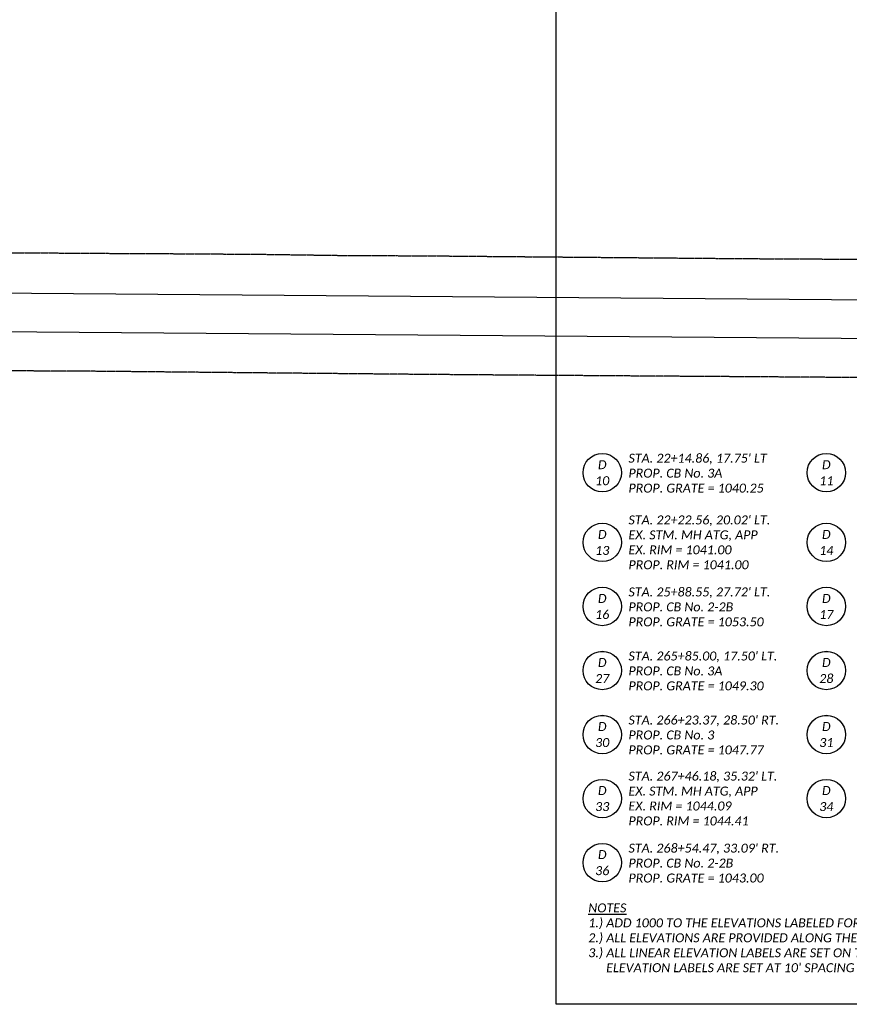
# Model space of a CAD drawing. Header units: feet. Extents: x 2244657 to 2247046, y 595906 to 596566.
# Tile 2 of 11: x 2245282 to 2245541, y 596031 to 596338. Entities that reach past the tile are written whole.
import ezdxf
from ezdxf.enums import TextEntityAlignment as Align

# ---------------------------------------------------------------- set-up
doc = ezdxf.new("R2010")
doc.units = ezdxf.units.FT
doc.header["$MEASUREMENT"] = 0
doc.set_wipeout_variables(frame=1)
doc.linetypes.add('OhDOT_USTN1', pattern=[0.055, 0.014, -0.041])
for name, color, linetype in [('A_VPORTS', 6, 'Continuous'), ('GE_P_CL_Text', 7, 'Continuous'), ('PV_X_Curb', 120, 'OhDOT_USTN1'), ('SH_Data', 7, 'Continuous'), ('TX_P_20', 7, 'Continuous')]:
    doc.layers.add(name, color=color, linetype=linetype)
doc.styles.add('P_Slanted_Normal', font='calibrii.ttf', dxfattribs={"height": 0.14})
doc.styles.add('Slanted-Normal', font='font31.shx', dxfattribs={"height": 0.14})

# ---------------------------------------------------------------- blocks, each defined once
blk = doc.blocks.new('*U1065')
blk.add_wipeout([(-0.298, 0.023), (-0.295, 0.045), (-0.291, 0.07), (-0.285, 0.091), (-0.277, 0.112), (-0.268, 0.133), (-0.257, 0.153), (-0.245, 0.172), (-0.234, 0.186), (-0.221, 0.202), (-0.206, 0.217), (-0.188, 0.233), (-0.172, 0.245), (-0.158, 0.254), (-0.142, 0.263), (-0.124, 0.272), (-0.105, 0.28), (-0.084, 0.287), (-0.058, 0.293), (-0.036, 0.297), (-0.012, 0.299), (0, 0.299), (0.022, 0.298), (0.043, 0.296), (0.069, 0.291), (0.09, 0.285), (0.111, 0.278), (0.135, 0.266), (0.153, 0.256), (0.17, 0.246), (0.187, 0.233), (0.203, 0.219), (0.217, 0.205), (0.23, 0.191), (0.24, 0.178), (0.253, 0.159), (0.264, 0.141), (0.273, 0.122), (0.281, 0.103), (0.286, 0.086), (0.291, 0.068), (0.294, 0.053), (0.297, 0.037), (0.298, 0.018), (0.299, 0), (0.298, -0.02), (0.296, -0.04), (0.293, -0.059), (0.289, -0.076), (0.284, -0.093), (0.278, -0.109), (0.272, -0.123), (0.263, -0.141), (0.254, -0.157), (0.245, -0.171), (0.232, -0.188), (0.22, -0.202), (0.211, -0.211), (0.198, -0.224), (0.188, -0.232), (0.172, -0.244), (0.151, -0.258), (0.129, -0.27), (0.112, -0.277), (0.094, -0.284), (0.07, -0.291), (0.057, -0.293), (0.038, -0.296), (0.025, -0.298), (0.011, -0.299), (0, -0.299), (-0.006, -0.299), (-0.018, -0.298), (-0.028, -0.298), (-0.04, -0.296), (-0.052, -0.294), (-0.064, -0.292), (-0.077, -0.289), (-0.092, -0.284), (-0.115, -0.276), (-0.135, -0.267), (-0.15, -0.258), (-0.168, -0.247), (-0.182, -0.237), (-0.199, -0.223), (-0.218, -0.204), (-0.232, -0.189), (-0.246, -0.17), (-0.255, -0.155), (-0.266, -0.137), (-0.275, -0.118), (-0.283, -0.097), (-0.29, -0.074), (-0.294, -0.054), (-0.297, -0.033), (-0.299, -0.015), (-0.299, 0)])
at = {"flags": 128}
blk.add_lwpolyline([(0.174, 0.245), (0.174, 0.245)], dxfattribs=at)
blk.add_circle((0, 0), 0.3)
at = {"style": 'Slanted-Normal', "flags": 8}
for tag, p in [('ITEMTYPE', (0, 0.125)), ('ITEMNUMBER', (0, -0.125))]:
    blk.add_attdef(tag, text='', height=0.14, dxfattribs=at).set_placement(p, align=Align.MIDDLE_CENTER)

msp = doc.modelspace()

# ---------------------------------------------------------------- linework, layer by layer
at = {"layer": 'A_VPORTS', "color": 6, "flags": 128}
msp.add_lwpolyline([(2246059.757, 596030.819), (2245449.757, 596030.819), (2245449.757, 596450.819), (2246059.757, 596450.819)], close=True, dxfattribs=at)
at = {"layer": 'PV_X_Curb', "flags": 128}
msp.add_lwpolyline([(2244657.055, 596271.573), (2244699.518, 596270.155), (2244702, 596270.091), (2244707.25, 596269.792), (2244757.463, 596269.596), (2244807.059, 596269.171), (2244857.169, 596268.78), (2244890.774, 596268.401), (2244906.506, 596268.413), (2244934.793, 596268.128), (2244957.201, 596268.026), (2244987.01, 596267.851), (2245007.577, 596267.68), (2245029.039, 596267.455), (2245057.625, 596267.253), (2245107.816, 596266.703), (2245157.038, 596266.521), (2245207.514, 596265.767), (2245257.262, 596265.642), (2245272.422, 596265.589), (2245307.452, 596265.356), (2245314.691, 596265.311), (2245327.007, 596265.257), (2245357.223, 596265.055), (2245384.333, 596264.674), (2245407.916, 596264.581), (2245457.534, 596264.144), (2245508.306, 596263.701), (2245532.308, 596263.574), (2245582.06, 596263.148), (2245587.103, 596263.15), (2245587.103, 596262.995)], dxfattribs=at)
msp.add_lwpolyline([(2245586.812, 596226.058), (2245582.119, 596226.088), (2245556.683, 596226.401), (2245530.577, 596226.645), (2245473.136, 596227.031), (2245440.256, 596227.264), (2245406.624, 596227.526), (2245356.205, 596228), (2245306.719, 596228.486), (2245256.818, 596228.752), (2245249.86, 596228.88), (2245207.488, 596223.131), (2245190.826, 596220.7), (2245170.705, 596220.286), (2245157.537, 596220.372), (2245106.743, 596220.614), (2245088.755, 596220.528, 0.1743849), (2245064.665, 596209.317, 0.1349764), (2245053.81, 596188.701)], format="xyb", dxfattribs=at)
at = {"layer": 'SH_Data', "color": 2, "flags": 128}
for points in [[(2244957.024, 596255.462), (2245732.915, 596249.345)], [(2244956.93, 596243.463), (2245737.053, 596237.312)]]:
    msp.add_lwpolyline(points, dxfattribs=at)

# ---------------------------------------------------------------- texts
at = {"layer": 'GE_P_CL_Text', "char_height": 2.8, "style": 'P_Slanted_Normal'}
for s, insert, width, attachment_point in [("STA. 22+14.86, 17.75' LT \\PPROP. CB No. 3A\\PPROP. GRATE = 1040.25", (2245472.318, 596202.764), 48.22226, 1), ("STA. 22+22.56, 20.02' LT.\\PEX. STM. MH ATG, APP\\PEX. RIM = 1041.00\\PPROP. RIM = 1041.00", (2245472.321, 596175.065), 54.11878, 4), ("STA. 25+88.55, 27.72' LT.\\PPROP. CB No. 2-2B\\PPROP. GRATE = 1053.50", (2245472.317, 596160.993), 55.55794, 1), ("STA. 265+85.00, 17.50' LT.\\PPROP. CB No. 3A\\PPROP. GRATE = 1049.30", (2245472.319, 596140.995), 51.86846, 1), ("STA. 266+23.37, 28.50' RT.\\PPROP. CB No. 3\\PPROP. GRATE = 1047.77", (2245472.318, 596120.994), 52.86825, 1), ("STA. 267+46.18, 35.32' LT.\\PEX. STM. MH ATG, APP\\PEX. RIM = 1044.09\\PPROP. RIM = 1044.41", (2245472.323, 596095.064), 54.11878, 4), ("STA. 268+54.47, 33.09' RT.\\PPROP. CB No. 2-2B\\PPROP. GRATE = 1043.00", (2245472.319, 596080.993), 53.97175, 1), ("\\pxi-2,l2;{\\LNOTES\\P}1.) ADD 1000 TO THE ELEVATIONS LABELED FOR ACTUAL ELEVATION.\\P2.) ALL ELEVATIONS ARE PROVIDED ALONG THE FACE OF THE CURB.\\P3.) ALL LINEAR ELEVATION LABELS ARE SET ON THE 25' STATION MARK, ALL RADII ELEVATION LABELS ARE SET AT 10' SPACING UNLESS OTHERWISE NOTED.", (2245459.757, 596040.819), 150.73947, 7)]:
    msp.add_mtext(s, dxfattribs=dict(at, insert=insert, width=width, attachment_point=attachment_point))

# ---------------------------------------------------------------- next in the draw order: block references
at = {"layer": 'TX_P_20'}
ref = msp.add_blockref('*U1065', (2245464.127, 596196.834), dxfattribs=dict(at, xscale=20, yscale=20, zscale=20))
ref.add_attrib('ITEMTYPE', 'D', dxfattribs={"layer": '0', "height": 2.8, "style": 'P_Slanted_Normal'}).set_placement((2245464.127, 596199.334), align=Align.MIDDLE_CENTER)
ref.add_attrib('ITEMNUMBER', '10', dxfattribs={"layer": '0', "height": 2.8, "style": 'P_Slanted_Normal'}).set_placement((2245464.127, 596194.334), align=Align.MIDDLE_CENTER)
ref = msp.add_blockref('*U1065', (2245534.126, 596196.834), dxfattribs=dict(at, xscale=20, yscale=20, zscale=20))
ref.add_attrib('ITEMTYPE', 'D', dxfattribs={"layer": '0', "height": 2.8, "style": 'P_Slanted_Normal'}).set_placement((2245534.126, 596199.334), align=Align.MIDDLE_CENTER)
ref.add_attrib('ITEMNUMBER', '11', dxfattribs={"layer": '0', "height": 2.8, "style": 'P_Slanted_Normal'}).set_placement((2245534.126, 596194.334), align=Align.MIDDLE_CENTER)
ref = msp.add_blockref('*U1065', (2245464.13, 596175.064), dxfattribs=dict(at, xscale=20, yscale=20, zscale=20))
ref.add_attrib('ITEMTYPE', 'D', dxfattribs={"layer": '0', "height": 2.8, "style": 'P_Slanted_Normal'}).set_placement((2245464.13, 596177.564), align=Align.MIDDLE_CENTER)
ref.add_attrib('ITEMNUMBER', '13', dxfattribs={"layer": '0', "height": 2.8, "style": 'P_Slanted_Normal'}).set_placement((2245464.13, 596172.564), align=Align.MIDDLE_CENTER)
ref = msp.add_blockref('*U1065', (2245534.126, 596175.066), dxfattribs=dict(at, xscale=20, yscale=20, zscale=20))
ref.add_attrib('ITEMTYPE', 'D', dxfattribs={"layer": '0', "height": 2.8, "style": 'P_Slanted_Normal'}).set_placement((2245534.126, 596177.566), align=Align.MIDDLE_CENTER)
ref.add_attrib('ITEMNUMBER', '14', dxfattribs={"layer": '0', "height": 2.8, "style": 'P_Slanted_Normal'}).set_placement((2245534.126, 596172.566), align=Align.MIDDLE_CENTER)
ref = msp.add_blockref('*U1065', (2245464.126, 596155.064), dxfattribs=dict(at, xscale=20, yscale=20, zscale=20))
ref.add_attrib('ITEMTYPE', 'D', dxfattribs={"layer": '0', "height": 2.8, "style": 'P_Slanted_Normal'}).set_placement((2245464.126, 596157.564), align=Align.MIDDLE_CENTER)
ref.add_attrib('ITEMNUMBER', '16', dxfattribs={"layer": '0', "height": 2.8, "style": 'P_Slanted_Normal'}).set_placement((2245464.126, 596152.564), align=Align.MIDDLE_CENTER)
ref = msp.add_blockref('*U1065', (2245534.128, 596155.064), dxfattribs=dict(at, xscale=20, yscale=20, zscale=20))
ref.add_attrib('ITEMTYPE', 'D', dxfattribs={"layer": '0', "height": 2.8, "style": 'P_Slanted_Normal'}).set_placement((2245534.128, 596157.564), align=Align.MIDDLE_CENTER)
ref.add_attrib('ITEMNUMBER', '17', dxfattribs={"layer": '0', "height": 2.8, "style": 'P_Slanted_Normal'}).set_placement((2245534.128, 596152.564), align=Align.MIDDLE_CENTER)
ref = msp.add_blockref('*U1065', (2245464.128, 596135.065), dxfattribs=dict(at, xscale=20, yscale=20, zscale=20))
ref.add_attrib('ITEMTYPE', 'D', dxfattribs={"layer": '0', "height": 2.8, "style": 'P_Slanted_Normal'}).set_placement((2245464.128, 596137.565), align=Align.MIDDLE_CENTER)
ref.add_attrib('ITEMNUMBER', '27', dxfattribs={"layer": '0', "height": 2.8, "style": 'P_Slanted_Normal'}).set_placement((2245464.128, 596132.565), align=Align.MIDDLE_CENTER)
ref = msp.add_blockref('*U1065', (2245534.128, 596135.065), dxfattribs=dict(at, xscale=20, yscale=20, zscale=20))
ref.add_attrib('ITEMTYPE', 'D', dxfattribs={"layer": '0', "height": 2.8, "style": 'P_Slanted_Normal'}).set_placement((2245534.128, 596137.565), align=Align.MIDDLE_CENTER)
ref.add_attrib('ITEMNUMBER', '28', dxfattribs={"layer": '0', "height": 2.8, "style": 'P_Slanted_Normal'}).set_placement((2245534.128, 596132.565), align=Align.MIDDLE_CENTER)
ref = msp.add_blockref('*U1065', (2245464.127, 596115.064), dxfattribs=dict(at, xscale=20, yscale=20, zscale=20))
ref.add_attrib('ITEMTYPE', 'D', dxfattribs={"layer": '0', "height": 2.8, "style": 'P_Slanted_Normal'}).set_placement((2245464.127, 596117.564), align=Align.MIDDLE_CENTER)
ref.add_attrib('ITEMNUMBER', '30', dxfattribs={"layer": '0', "height": 2.8, "style": 'P_Slanted_Normal'}).set_placement((2245464.127, 596112.564), align=Align.MIDDLE_CENTER)
ref = msp.add_blockref('*U1065', (2245534.129, 596115.064), dxfattribs=dict(at, xscale=20, yscale=20, zscale=20))
ref.add_attrib('ITEMTYPE', 'D', dxfattribs={"layer": '0', "height": 2.8, "style": 'P_Slanted_Normal'}).set_placement((2245534.129, 596117.564), align=Align.MIDDLE_CENTER)
ref.add_attrib('ITEMNUMBER', '31', dxfattribs={"layer": '0', "height": 2.8, "style": 'P_Slanted_Normal'}).set_placement((2245534.129, 596112.564), align=Align.MIDDLE_CENTER)
ref = msp.add_blockref('*U1065', (2245464.132, 596095.064), dxfattribs=dict(at, xscale=20, yscale=20, zscale=20))
ref.add_attrib('ITEMTYPE', 'D', dxfattribs={"layer": '0', "height": 2.8, "style": 'P_Slanted_Normal'}).set_placement((2245464.132, 596097.564), align=Align.MIDDLE_CENTER)
ref.add_attrib('ITEMNUMBER', '33', dxfattribs={"layer": '0', "height": 2.8, "style": 'P_Slanted_Normal'}).set_placement((2245464.132, 596092.564), align=Align.MIDDLE_CENTER)
ref = msp.add_blockref('*U1065', (2245534.13, 596095.064), dxfattribs=dict(at, xscale=20, yscale=20, zscale=20))
ref.add_attrib('ITEMTYPE', 'D', dxfattribs={"layer": '0', "height": 2.8, "style": 'P_Slanted_Normal'}).set_placement((2245534.13, 596097.564), align=Align.MIDDLE_CENTER)
ref.add_attrib('ITEMNUMBER', '34', dxfattribs={"layer": '0', "height": 2.8, "style": 'P_Slanted_Normal'}).set_placement((2245534.13, 596092.564), align=Align.MIDDLE_CENTER)
ref = msp.add_blockref('*U1065', (2245464.128, 596075.063), dxfattribs=dict(at, xscale=20, yscale=20, zscale=20))
ref.add_attrib('ITEMTYPE', 'D', dxfattribs={"layer": '0', "height": 2.8, "style": 'P_Slanted_Normal'}).set_placement((2245464.128, 596077.563), align=Align.MIDDLE_CENTER)
ref.add_attrib('ITEMNUMBER', '36', dxfattribs={"layer": '0', "height": 2.8, "style": 'P_Slanted_Normal'}).set_placement((2245464.128, 596072.563), align=Align.MIDDLE_CENTER)

doc.saveas('drawing.dxf')
